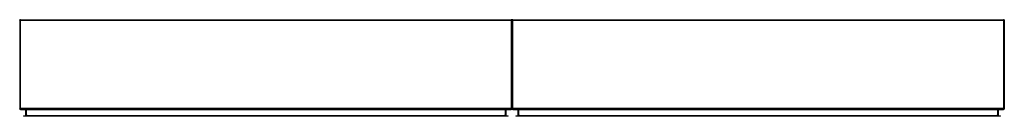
# Model space of a CAD drawing. Header units: inches. Extents: x 87 to 219, y 71 to 84.
import ezdxf

# ---------------------------------------------------------------- set-up
doc = ezdxf.new("R2010")
doc.units = ezdxf.units.IN
doc.header["$MEASUREMENT"] = 0
doc.layers.add('Visible Edges(ANSI)', color=7, linetype='Continuous', lineweight=25)
doc.layers.add('Visible Tangent Edges(ANSI)', color=7, linetype='Continuous', lineweight=25)

msp = doc.modelspace()

# ---------------------------------------------------------------- linework, layer by layer
at = {"layer": 'Visible Edges(ANSI)'}
for p, q in [((86.84, 84.16), (86.84, 72.36)), ((86.93, 84.26), (152.74, 84.26)), ((152.84, 72.36), (152.84, 84.16)), ((152.84, 84.16), (152.84, 72.36)), ((152.93, 84.26), (218.74, 84.26)), ((218.84, 72.36), (218.84, 84.16)), ((86.93, 72.26), (152.74, 72.26)), ((87.35, 71.41), (87.54, 71.41)), ((87.35, 71.41), (87.35, 71.34)), ((87.54, 71.34), (87.35, 71.34)), ((87.54, 71.41), (152.13, 71.41)), ((152.13, 71.34), (87.54, 71.34)), ((87.63, 72.23), (87.63, 71.44)), ((152.04, 71.44), (152.04, 72.23)), ((152.13, 71.41), (152.32, 71.41)), ((152.32, 71.34), (152.13, 71.34)), ((152.32, 71.34), (152.32, 71.41)), ((152.93, 72.26), (218.74, 72.26)), ((153.35, 71.41), (153.54, 71.41)), ((153.35, 71.41), (153.35, 71.34)), ((153.54, 71.34), (153.35, 71.34)), ((153.54, 71.41), (218.13, 71.41)), ((218.13, 71.34), (153.54, 71.34)), ((153.63, 72.23), (153.63, 71.44)), ((218.04, 71.44), (218.04, 72.23)), ((218.13, 71.41), (218.32, 71.41)), ((218.32, 71.34), (218.13, 71.34)), ((218.32, 71.34), (218.32, 71.41))]:
    msp.add_line(p, q, dxfattribs=at)
for centre, radius, start, end in [((86.93, 84.16), 0.099, 90, 180), ((152.74, 84.16), 0.099, 0, 90), ((152.93, 84.16), 0.099, 90, 180), ((218.74, 84.16), 0.099, 0, 90), ((86.93, 72.36), 0.099, 180, 270), ((87.6, 72.23), 0.031, 0, 90), ((87.6, 71.44), 0.031, 270, 0), ((152.07, 72.23), 0.031, 90, 180), ((152.07, 71.44), 0.031, 180, 270), ((152.74, 72.36), 0.099, 270, 0), ((152.93, 72.36), 0.099, 180, 270), ((153.6, 72.23), 0.031, 0, 90), ((153.6, 71.44), 0.031, 270, 0), ((218.07, 72.23), 0.031, 90, 180), ((218.07, 71.44), 0.031, 180, 270), ((218.74, 72.36), 0.099, 270, 0)]:
    msp.add_arc(centre, radius, start, end, dxfattribs=at)
at = {"layer": 'Visible Tangent Edges(ANSI)'}
for p, q in [((86.93, 84.16), (86.84, 84.16)), ((86.93, 84.16), (86.93, 84.26)), ((86.93, 72.36), (86.93, 84.16)), ((152.74, 84.16), (86.93, 84.16)), ((152.74, 84.26), (152.74, 84.16)), ((152.74, 84.16), (152.74, 72.36)), ((152.84, 84.16), (152.74, 84.16)), ((152.93, 84.16), (152.84, 84.16)), ((152.93, 84.16), (152.93, 84.26)), ((152.93, 72.36), (152.93, 84.16)), ((218.74, 84.16), (152.93, 84.16)), ((218.74, 84.26), (218.74, 84.16)), ((218.74, 84.16), (218.74, 72.36)), ((218.84, 84.16), (218.74, 84.16)), ((86.84, 72.36), (86.93, 72.36)), ((86.93, 72.26), (86.93, 72.36)), ((152.74, 72.36), (86.93, 72.36)), ((87.54, 71.34), (87.54, 71.41)), ((87.73, 72.23), (87.63, 72.23)), ((87.63, 71.44), (87.73, 71.44)), ((87.73, 72.23), (87.73, 72.26)), ((87.73, 71.44), (87.73, 72.23)), ((87.73, 72.23), (87.83, 72.23)), ((87.73, 71.41), (87.73, 71.44)), ((87.83, 71.44), (87.73, 71.44)), ((151.94, 72.23), (87.83, 72.23)), ((87.83, 71.44), (151.84, 71.44)), ((151.94, 71.44), (151.84, 71.44)), ((151.94, 72.23), (151.94, 72.26)), ((151.94, 72.23), (151.94, 71.44)), ((152.04, 72.23), (151.94, 72.23)), ((151.94, 71.44), (152.04, 71.44)), ((151.94, 71.41), (151.94, 71.44)), ((152.13, 71.41), (152.13, 71.34)), ((152.74, 72.36), (152.84, 72.36)), ((152.74, 72.36), (152.74, 72.26)), ((152.84, 72.36), (152.93, 72.36)), ((152.93, 72.26), (152.93, 72.36)), ((218.74, 72.36), (152.93, 72.36)), ((153.54, 71.34), (153.54, 71.41)), ((153.73, 72.23), (153.63, 72.23)), ((153.63, 71.44), (153.73, 71.44)), ((153.73, 72.23), (153.73, 72.26)), ((153.73, 71.44), (153.73, 72.23)), ((153.73, 72.23), (153.83, 72.23)), ((153.73, 71.41), (153.73, 71.44)), ((153.83, 71.44), (153.73, 71.44)), ((217.94, 72.23), (153.83, 72.23)), ((153.83, 71.44), (217.84, 71.44)), ((217.94, 71.44), (217.84, 71.44)), ((217.94, 72.23), (217.94, 72.26)), ((217.94, 72.23), (217.94, 71.44)), ((218.04, 72.23), (217.94, 72.23)), ((217.94, 71.44), (218.04, 71.44)), ((217.94, 71.41), (217.94, 71.44)), ((218.13, 71.41), (218.13, 71.34)), ((218.74, 72.36), (218.84, 72.36)), ((218.74, 72.36), (218.74, 72.26))]:
    msp.add_line(p, q, dxfattribs=at)

doc.saveas('drawing.dxf')
